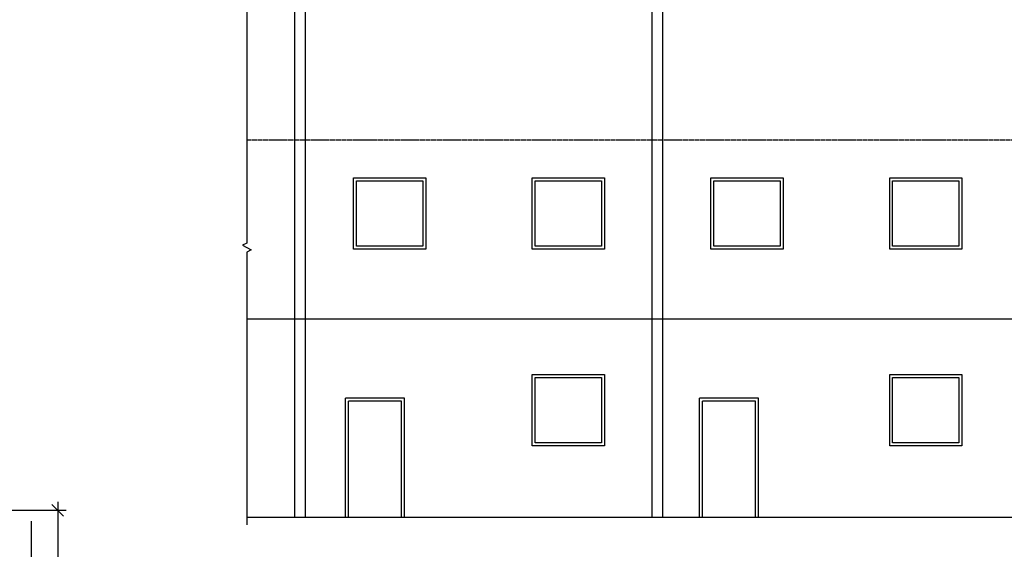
# Model space of a CAD drawing. Header units: millimetres. Extents: x -637441 to -130928, y -380379 to -53767.
# Tile 226 of 256: x -440535 to -424010, y -77105 to -68220. Entities that reach past the tile are written whole.
import ezdxf
from ezdxf.enums import TextEntityAlignment as Align

# ---------------------------------------------------------------- set-up
doc = ezdxf.new("R2010")
doc.units = ezdxf.units.MM
doc.header["$LTSCALE"] = 10
doc.linetypes.add('HIDDEN', pattern=[1.905, 1.27, -0.635])
doc.layers.add('CKKOTY', color=7, linetype='Continuous', lineweight=25)
doc.layers.add('CKSYMBOLY', color=7, linetype='Continuous', lineweight=25)
doc.layers.add('SLD-0', color=179, linetype='Continuous')
doc.layers.add('ZDIVO', color=6, linetype='Continuous')
doc.styles.get("Standard").update_dxf_attribs({"font": 'simplex.shx', "width": 0.8})
doc.dimstyles.new('Cadkon', dxfattribs={"dimscale": 80, "dimtxt": 2.5, "dimasz": 2.5, "dimexe": 1.768, "dimexo": 5, "dimtad": 1, "dimrnd": 1, "dimtxsty": 'Standard', "dimblk1": 'OBLIQUE', "dimblk2": 'OBLIQUE', "dimsah": 1, "dimcen": 2.5, "dimdle": 1.8, "dimadec": 0, "dimazin": 0, "dimtfac": 1, "dimtix": 1, "dimtmove": 2, "dimatfit": 3, "dimfxl": 1, "dimarcsym": 0})

# ---------------------------------------------------------------- blocks, each defined once
blk = doc.blocks.new('rez2_dl')
for q in [(0, 2.5), (-0.122, 0.689), (0.122, 0.689)]:
    blk.add_line((0, 0), q)
at = {"const_width": 0.14}
for points in [[(-0.196, 0), (0.804, 0)], [(1.084, 0), (1.224, 0)], [(1.504, 0), (2.504, 0)]]:
    blk.add_lwpolyline(points, dxfattribs=at)
blk.add_attdef('A', text='', height=0.7, rotation=270).set_placement((0.397, 0.502), align=Align.RIGHT)
blk.add_attdef('A', (0.422, 0.445), '', height=0.7, rotation=360)
blk = doc.blocks.new('_OBLIQUE')
at = {"color": 0, "linetype": 'ByBlock'}
blk.add_line((-0.5, -0.5), (0.5, 0.5), dxfattribs=at)
blk = doc.blocks.new('*D1812')
at = {"layer": 'CKKOTY', "color": 0, "lineweight": -2}
for p, q in [((-439898, -76307), (-439898, -81085)), ((-441197, -76451), (-439757, -76451)), ((-440876, -80941), (-439757, -80941))]:
    blk.add_line(p, q, dxfattribs=at)
at = {"layer": 'DEFPOINTS', "color": 0}
for p in [(-441597, -76451), (-441276, -80941), (-439898, -80941)]:
    blk.add_point(p, dxfattribs=at)
at = {"layer": 'CKKOTY', "color": 0, "lineweight": -2, "xscale": 200, "yscale": 200, "zscale": 200}
for p, rotation in [((-439898, -76451), 90), ((-439898, -80941), 270)]:
    blk.add_blockref('_OBLIQUE', p, dxfattribs=dict(at, rotation=rotation))
at = {"layer": 'CKKOTY', "color": 0, "insert": (-440048, -78696), "char_height": 200, "attachment_point": 5, "rotation": 90}
blk.add_mtext('4490', dxfattribs=at)

msp = doc.modelspace()

# ---------------------------------------------------------------- linework, layer by layer
at = {"layer": 'CKKOTY', "color": 7}
for p, q in [((-435067.056, -76571.329), (-435067.056, -74571.329)), ((-435017.056, -76571.329), (-435017.056, -74621.329)), ((-434127.056, -76571.329), (-434127.056, -74621.329)), ((-434077.056, -76571.329), (-434077.056, -74571.329)), ((-429126.056, -76571.329), (-429126.056, -74571.329)), ((-429076.056, -76571.329), (-429076.056, -74621.329)), ((-428186.056, -76571.329), (-428186.056, -74621.329)), ((-428136.056, -76571.329), (-428136.056, -74571.329))]:
    msp.add_line(p, q, dxfattribs=at)
for points in [[(-434934.104, -70871.33), (-433720.886, -70871.33), (-433720.886, -72071.33), (-434934.104, -72071.33)], [(-431934.104, -70871.33), (-430720.886, -70871.33), (-430720.886, -72071.33), (-431934.104, -72071.33)], [(-428934.105, -70871.33), (-427720.887, -70871.33), (-427720.887, -72071.33), (-428934.105, -72071.33)], [(-425934.105, -70871.33), (-424720.887, -70871.33), (-424720.887, -72071.33), (-425934.105, -72071.33)], [(-434884.104, -70921.33), (-433770.886, -70921.33), (-433770.886, -72021.33), (-434884.104, -72021.33)], [(-431884.104, -70921.33), (-430770.886, -70921.33), (-430770.886, -72021.33), (-431884.104, -72021.33)], [(-428884.105, -70921.33), (-427770.887, -70921.33), (-427770.887, -72021.33), (-428884.105, -72021.33)], [(-425884.105, -70921.33), (-424770.887, -70921.33), (-424770.887, -72021.33), (-425884.105, -72021.33)], [(-431933.274, -74171.329), (-430720.056, -74171.329), (-430720.056, -75371.329), (-431933.274, -75371.329)], [(-425934.105, -74171.329), (-424720.887, -74171.329), (-424720.887, -75371.329), (-425934.105, -75371.329)], [(-431883.274, -74221.329), (-430770.056, -74221.329), (-430770.056, -75321.329), (-431883.274, -75321.329)], [(-425884.105, -74221.329), (-424770.887, -74221.329), (-424770.887, -75321.329), (-425884.105, -75321.329)]]:
    msp.add_lwpolyline(points, close=True, dxfattribs=at)
at = {"layer": 'CKSYMBOLY'}
msp.add_lwpolyline([(-436723.09, -67387.991), (-436723.09, -71967.16), (-436798.09, -72004.66), (-436648.09, -72079.66), (-436723.09, -72117.16), (-436723.09, -76696.329)], dxfattribs=at)
at = {"layer": 'SLD-0', "color": 7}
for p, q in [((-435925.41, -67512.991), (-435925.41, -76571.329)), ((-435745.41, -67512.991), (-435745.41, -76571.329)), ((-429925.41, -67512.991), (-429925.41, -76571.329)), ((-429745.41, -67512.991), (-429745.41, -76571.329))]:
    msp.add_line(p, q, dxfattribs=at)
at = {"layer": 'SLD-0', "color": 7, "linetype": 'HIDDEN'}
for p, q in [((-381860.415, -70241.33), (-436723.09, -70241.33)), ((-381860.415, -73241.33), (-436723.09, -73241.33))]:
    msp.add_line(p, q, dxfattribs=at)
at = {"layer": 'ZDIVO', "color": 7}
for p, q in [((-381860.415, -73241.329), (-436723.09, -73241.329)), ((-434077.056, -74571.329), (-435067.056, -74571.329)), ((-434127.056, -74621.329), (-435017.056, -74621.329)), ((-428136.056, -74571.329), (-429126.056, -74571.329)), ((-428186.056, -74621.329), (-429076.056, -74621.329))]:
    msp.add_line(p, q, dxfattribs=at)
at = {"layer": 'ZDIVO', "color": 6}
msp.add_line((-381860.415, -76571.329), (-436723.09, -76571.329), dxfattribs=at)

# ---------------------------------------------------------------- block references
at = {"layer": 'CKSYMBOLY', "color": 7}
ref = msp.add_blockref('rez2_dl', (-440336.611, -79130.423), dxfattribs=dict(at, xscale=-1000, yscale=1000, zscale=1000))
ref.add_attrib('A', 'C', (-441258.214, -78685.835), dxfattribs={"layer": '0', "height": 700})

# ---------------------------------------------------------------- dimensions: what is measured, and where the dimension line sits
at = {"layer": 'CKKOTY'}
dim = msp.add_linear_dim(base=(-439898.291, -80941.329), p1=(-441596.663, -76451.329), p2=(-441276.014, -80941.329), angle=90, dimstyle='Cadkon', dxfattribs=at)
dim.commit()
dim.dimension.update_dxf_attribs({"geometry": '*D1812', "text_midpoint": (-440048.291, -78696.329)})

doc.saveas('drawing.dxf')
